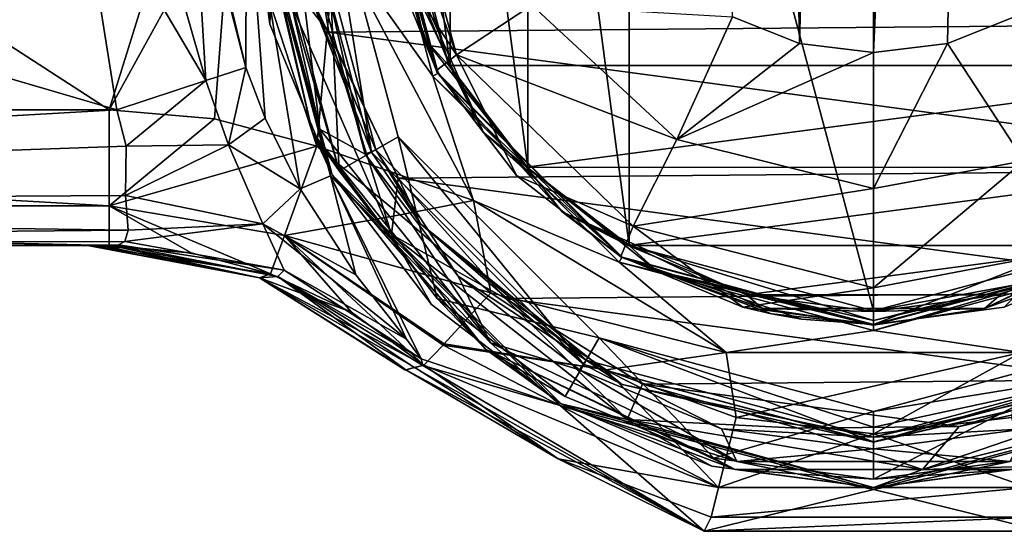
# Model space of a CAD drawing. Header units: metres. Extents: x -106 to 106, y -75 to 129.
# Tile 4 of 16: x -31 to 5, y -26 to -7. Entities that reach past the tile are written whole.
import ezdxf

# ---------------------------------------------------------------- set-up
doc = ezdxf.new("R2010")
doc.units = ezdxf.units.M
doc.layers.add('solid_11512102', color=7, linetype='CONTINUOUS')

msp = doc.modelspace()

# ---------------------------------------------------------------- linework, layer by layer
at = {"layer": 'solid_11512102'}
for points in [[(-2.722435, -8.159389, -61.953663), (-5.185733, -7.187565, -61.831749), (-4.719648, 97.09214, -61.860661)], [(-2.722435, -8.159389, -61.953663), (-4.719648, 97.09214, -61.860661), (0, 96.152451, -62)], [(4.719648, 97.09214, -61.860661), (0, -8.5, -62), (0, 96.152451, -62)], [(4.719648, 97.09214, -61.860661), (2.723256, -8.159181, -61.953636), (0, -8.5, -62)], [(4.719648, 97.09214, -61.860661), (5.186907, -7.186918, -61.831673), (2.723256, -8.159181, -61.953636)], [(0, -8.5, -62), (-2.722435, -8.159389, -61.953663), (0, 96.152451, -62)], [(0, 18, -26), (-8.989192, 15.594686, -26), (0, -18, -26)], [(8.989192, -15.594686, -26), (0, 18, -26), (0, -18, -26)], [(8.989192, -15.594686, -26), (8.989191, 15.594687, -26), (0, 18, -26)], [(-8.989192, 15.594686, -26), (-12.721629, 12.734203, -26), (-8.989191, -15.594687, -26)], [(-8.989192, 15.594686, -26), (-8.989191, -15.594687, -26), (0, -18, -26)], [(-12.721629, 12.734203, -26), (-15.585371, 9.005325, -26), (-12.721628, -12.734204, -26)], [(-12.721629, 12.734203, -26), (-12.721628, -12.734204, -26), (-8.989191, -15.594687, -26)], [(-15.585371, 9.005325, -26), (-17.385897, 4.661605, -26), (-15.58537, -9.005326, -26)], [(-15.585371, 9.005325, -26), (-15.58537, -9.005326, -26), (-12.721628, -12.734204, -26)], [(-90, -10.6, -16.299999), (-56.232899, 7.6, -16.299999), (-28.123632, -10.6, -16.299999)], [(-27.841408, -10.6, 17.200001), (-90, 7.6, 17.200001), (-90, -10.6, 17.200001)], [(-27.841408, -10.6, 17.200001), (-29.290823, -1.500001, 17.200001), (-90, 7.6, 17.200001)], [(-56.232899, 7.6, -16.299999), (-22.465797, 7.6, -16.299999), (-28.123632, -10.6, -16.299999)], [(-22.465797, 7.6, -16.299999), (-23.596066, -2.386982, -16.299999), (-28.123632, -10.6, -16.299999)], [(-17.385897, 4.661605, -26), (-17.385897, -4.661606, -26), (-15.58537, -9.005326, -26)], [(-19.804474, -4.341269, -17.67314), (-18.723345, 0, -21.038321), (-16.214893, -9.361672, -21.038321)], [(-18.723345, 0, -21.038321), (-18.524832, 0, -24.826168), (-16.042974, -9.262417, -24.826168)], [(-16.214893, -9.361672, -21.038321), (-18.723345, 0, -21.038321), (-16.042974, -9.262417, -24.826168)], [(-16.550524, -7.970312, -25.162687), (-16.042974, -9.262417, -24.826168), (-18.524832, 0, -24.826168)], [(-16.550524, -7.970312, -25.162687), (-18.524832, 0, -24.826168), (-18.369696, 0, -25.162687)], [(-18.5, 0, -26.5), (-17.905535, -4.652079, -51.514896), (-16.078234, -9.150977, -51.609112)], [(-16.021469, -9.25, -26.5), (-18.5, 0, -26.5), (-16.078234, -9.150977, -51.609112)], [(-17.893391, -4.08405, -26.146446), (-18.5, 0, -26.5), (-16.021469, -9.25, -26.5)], [(-15.342347, -8.585874, -55.795391), (-17.905535, -4.652079, -51.514896), (-18.499296, 0.161441, -51.482052)], [(-17.702637, 0.150313, -55.393536), (-15.342347, -8.585874, -55.795391), (-18.499296, 0.161441, -51.482052)], [(-18.369696, 0, -25.162687), (-18.025518, 0, -25.299999), (-15.634018, -8.971929, -25.299999)], [(15.633801, -8.972308, -25.299999), (-15.634018, -8.971929, -25.299999), (-18.025518, 0, -25.299999)], [(18.025518, 0, -25.299999), (15.633801, -8.972308, -25.299999), (-18.025518, 0, -25.299999)], [(-12.574416, -6.74846, -59.771545), (-15.342347, -8.585874, -55.795391), (-17.702637, 0.150313, -55.393536)], [(-16.550524, -7.970312, -25.162687), (-18.369696, 0, -25.162687), (-15.634018, -8.971929, -25.299999)], [(-24.573149, -9.529485, 18.570608), (-29.290823, -1.500001, 17.200001), (-27.841408, -10.6, 17.200001)], [(-24.573149, -9.529485, 18.570608), (-26.866804, -1.500001, 17.826902), (-29.290823, -1.500001, 17.200001)], [(-24.573149, -9.529485, 18.570608), (-25.050611, -1.5, 19.550404), (-26.866804, -1.500001, 17.826902)], [(-25.050611, -1.5, 19.550404), (-23.09535, -9.048723, 21.93832), (-23.995232, -5.321947, 21.93832)], [(-24.573149, -9.529485, 18.570608), (-23.09535, -9.048723, 21.93832), (-25.050611, -1.5, 19.550404)], [(-23.995232, -5.321947, 21.93832), (-23.09535, -9.048723, 21.93832), (-23.074497, -1.5, 45.278503)], [(-23.09535, -9.048723, 21.93832), (-22.385334, -10.914985, 22.187063), (-23.074497, -1.5, 45.278503)], [(-21.09469, -13.516378, 22.330812), (-19.983101, -13.037249, 45.278503), (-23.074497, -1.5, 45.278503)], [(-22.609085, -1.5, 46.288063), (-23.074497, -1.5, 45.278503), (-19.983101, -13.037249, 45.278503)], [(-22.385334, -10.914985, 22.187063), (-21.09469, -13.516378, 22.330812), (-23.074497, -1.5, 45.278503)], [(-23, -1.5, 64.25), (-23, -1.5, 49.049999), (-19.918585, -13, 49.049999)], [(-20.643118, -11.441201, 48.837868), (-19.918585, -13, 49.049999), (-23, -1.5, 49.049999)], [(-22.216209, -7.453152, 64.25), (-23, -1.5, 64.25), (-19.918585, -13, 49.049999)], [(-20.643118, -11.441201, 48.837868), (-23, -1.5, 49.049999), (-22.912132, -1.5, 48.837868)], [(-22.1266, -5.080087, 65.66433), (-23, -1.5, 64.25), (-22.216209, -7.453152, 64.25)], [(-22.912132, -1.5, 48.837868), (-22.700001, -1.5, 48.75), (-19.662439, -12.843631, 48.75)], [(-20.643118, -11.441201, 48.837868), (-22.912132, -1.5, 48.837868), (-19.662439, -12.843631, 48.75)], [(-19.662439, -12.843631, 48.75), (-22.700001, -1.5, 48.75), (-20.203856, -1.5, 48.75)], [(-22.609085, -1.5, 46.288063), (-20.370081, -11.309714, 46.288063), (-21.576553, -1.5, 46.700001)], [(-22.609085, -1.5, 46.288063), (-19.983101, -13.037249, 45.278503), (-20.370081, -11.309714, 46.288063)], [(-21.154348, -1.5, 46.700001), (-21.576553, -1.5, 46.700001), (-18.713814, -12.239609, 46.700001)], [(-20.370081, -11.309714, 46.288063), (-18.713814, -12.239609, 46.700001), (-21.576553, -1.5, 46.700001)], [(-20.203856, -1.5, 48.75), (-21.327036, -1.5, 47.000889), (-18.469755, -12.163518, 47.000889)], [(-20.793076, -6.245884, 46.800446), (-18.469755, -12.163518, 47.000889), (-21.327036, -1.5, 47.000889)], [(-18.320126, -12.077276, 46.700001), (-21.154348, -1.5, 46.700001), (-18.713814, -12.239609, 46.700001)], [(-20.793076, -6.245884, 46.800446), (-21.154348, -1.5, 46.700001), (-18.320126, -12.077276, 46.700001)], [(-20.99667, -1.878257, 66.25), (20.157806, -7.386669, 66.25), (21.000027, -1.504778, 66.25)], [(-17.497089, -11.601845, 48.75), (-20.203856, -1.5, 48.75), (-18.469755, -12.163518, 47.000889)], [(-19.662439, -12.843631, 48.75), (-20.203856, -1.5, 48.75), (-17.497089, -11.601845, 48.75)], [(-22.1266, -5.080087, 65.66433), (-20.049437, -7.747014, 66.25), (-20.99667, -1.878257, 66.25)], [(-20.99667, -1.878257, 66.25), (-20.049437, -7.747014, 66.25), (20.157806, -7.386669, 66.25)], [(-23.596066, -2.386982, -16.299999), (-24.24758, -10.93892, -16.299999), (-28.123632, -10.6, -16.299999)], [(-23.596066, -2.386982, -16.299999), (-20.488295, -11.945787, -16.299999), (-24.24758, -10.93892, -16.299999)], [(-19.804474, -4.341269, -17.67314), (-20.488295, -11.945787, -16.299999), (-23.596066, -2.386982, -16.299999)], [(-19.804474, -4.341269, -17.67314), (-14.726611, -13.935233, -17.67314), (-20.488295, -11.945787, -16.299999)], [(-19.804474, -4.341269, -17.67314), (-16.214893, -9.361672, -21.038321), (-14.726611, -13.935233, -17.67314)], [(-17.893391, -4.08405, -26.146446), (-14.349386, -11.443254, -26.146446), (-17.385897, -4.661606, -26)], [(-17.893391, -4.08405, -26.146446), (-16.021469, -9.25, -26.5), (-14.349386, -11.443254, -26.146446)], [(-15.342347, -8.585874, -55.795391), (-16.078234, -9.150977, -51.609112), (-17.905535, -4.652079, -51.514896)], [(-14.349386, -11.443254, -26.146446), (-15.58537, -9.005326, -26), (-17.385897, -4.661606, -26)], [(-22.1266, -5.080087, 65.66433), (-22.216209, -7.453152, 64.25), (-19.918325, -13.00045, 64.25)], [(-17.744644, -15.19428, 65.664383), (-20.049437, -7.747014, 66.25), (-22.1266, -5.080087, 65.66433)], [(-17.744644, -15.19428, 65.664383), (-22.1266, -5.080087, 65.66433), (-19.918325, -13.00045, 64.25)], [(-16.674753, -14.797671, 46.800446), (-20.793076, -6.245884, 46.800446), (-18.320126, -12.077276, 46.700001)], [(-16.674753, -14.797671, 46.800446), (-18.469755, -12.163518, 47.000889), (-20.793076, -6.245884, 46.800446)], [(-12.574416, -6.74846, -59.771545), (-7.242726, -11.701656, -60.368187), (-15.342347, -8.585874, -55.795391)], [(-12.574416, -6.74846, -59.771545), (-5.185733, -7.187565, -61.831749), (-7.242726, -11.701656, -60.368187)], [(-7.242726, -11.701656, -60.368187), (-5.185733, -7.187565, -61.831749), (-2.722435, -8.159389, -61.953663)], [(5.54097, -12.477416, -60.490532), (2.723256, -8.159181, -61.953636), (5.186907, -7.186918, -61.831673)], [(-19.918325, -13.00045, 64.25), (-22.216209, -7.453152, 64.25), (-19.918585, -13, 49.049999)], [(-20.049437, -7.747014, 66.25), (17.704283, -12.793838, 66.25), (20.157806, -7.386669, 66.25)], [(-20.049437, -7.747014, 66.25), (-17.496754, -13.113329, 66.25), (17.704283, -12.793838, 66.25)], [(-17.744644, -15.19428, 65.664383), (-17.496754, -13.113329, 66.25), (-20.049437, -7.747014, 66.25)], [(-16.550524, -7.970312, -25.162687), (-15.634018, -8.971929, -25.299999), (-12.771796, -12.72008, -25.299999)], [(-11.453318, -14.362006, -25.162687), (-16.550524, -7.970312, -25.162687), (-12.771796, -12.72008, -25.299999)], [(-11.453318, -14.362006, -25.162687), (-16.042974, -9.262417, -24.826168), (-16.550524, -7.970312, -25.162687)], [(-7.242726, -11.701656, -60.368187), (-2.722435, -8.159389, -61.953663), (0, -8.5, -62)], [(0, -13.49546, -60.662872), (0, -8.5, -62), (2.723256, -8.159181, -61.953636)], [(0, -13.49546, -60.662872), (2.723256, -8.159181, -61.953636), (5.54097, -12.477416, -60.490532)], [(-15.342347, -8.585874, -55.795391), (-13.140109, -13.022577, -51.739162), (-16.078234, -9.150977, -51.609112)], [(-15.342347, -8.585874, -55.795391), (-8.841786, -14.880239, -56.601631), (-13.140109, -13.022577, -51.739162)], [(-7.242726, -11.701656, -60.368187), (-8.841786, -14.880239, -56.601631), (-15.342347, -8.585874, -55.795391)], [(-7.242726, -11.701656, -60.368187), (0, -8.5, -62), (0, -13.49546, -60.662872)], [(-23.743217, -11.896333, 18.695183), (-23.09535, -9.048723, 21.93832), (-24.573149, -9.529485, 18.570608)], [(-23.743217, -11.896333, 18.695183), (-22.385334, -10.914985, 22.187063), (-23.09535, -9.048723, 21.93832)], [(15.633801, -8.972308, -25.299999), (-12.771796, -12.72008, -25.299999), (-15.634018, -8.971929, -25.299999)], [(-14.349386, -11.443254, -26.146446), (-12.721628, -12.734204, -26), (-15.58537, -9.005326, -26)], [(15.633801, -8.972308, -25.299999), (12.771514, -12.720364, -25.299999), (-12.771796, -12.72008, -25.299999)], [(-16.214893, -9.361672, -21.038321), (-16.042974, -9.262417, -24.826168), (-9.262416, -16.042976, -24.826168)], [(-9.361672, -16.214893, -21.038321), (-16.214893, -9.361672, -21.038321), (-9.262416, -16.042976, -24.826168)], [(-14.726611, -13.935233, -17.67314), (-16.214893, -9.361672, -21.038321), (-9.361672, -16.214893, -21.038321)], [(-16.021469, -9.25, -26.5), (-16.078234, -9.150977, -51.609112), (-13.140109, -13.022577, -51.739162)], [(-11.453318, -14.362006, -25.162687), (-9.262416, -16.042976, -24.826168), (-16.042974, -9.262417, -24.826168)], [(-16.021469, -9.25, -26.5), (-13.140109, -13.022577, -51.739162), (-9.294419, -15.995743, -51.869617)], [(-9.25, -16.021469, -26.5), (-16.021469, -9.25, -26.5), (-9.294419, -15.995743, -51.869617)], [(-14.349386, -11.443254, -26.146446), (-16.021469, -9.25, -26.5), (-9.25, -16.021469, -26.5)], [(-27.502291, -11.937667, 17.017742), (-24.573149, -9.529485, 18.570608), (-27.841408, -10.6, 17.200001)], [(-23.743217, -11.896333, 18.695183), (-24.573149, -9.529485, 18.570608), (-27.502291, -11.937667, 17.017742)], [(-28.123634, -14.135534, -14.835534), (-90, -10.6, -16.299999), (-28.123632, -10.6, -16.299999)], [(-90, -14.135534, -14.835534), (-90, -10.6, -16.299999), (-28.123634, -14.135534, -14.835534)], [(-90, -14.135534, 15.735534), (-27.841408, -10.6, 17.200001), (-90, -10.6, 17.200001)], [(-90, -14.135534, 15.735534), (-27.502291, -11.937667, 17.017742), (-27.841408, -10.6, 17.200001)], [(-28.123634, -14.135534, -14.835534), (-28.123632, -10.6, -16.299999), (-24.24758, -10.93892, -16.299999)], [(-28.123634, -14.135534, -14.835534), (-24.24758, -10.93892, -16.299999), (-20.488295, -11.945787, -16.299999)], [(-23.743217, -11.896333, 18.695183), (-21.09469, -13.516378, 22.330812), (-22.385334, -10.914985, 22.187063)], [(-14.28548, -19.413425, 48.837868), (-19.918585, -13, 49.049999), (-20.643118, -11.441201, 48.837868)], [(-20.643118, -11.441201, 48.837868), (-19.662439, -12.843631, 48.75), (-16.055252, -17.547379, 48.75)], [(-14.28548, -19.413425, 48.837868), (-20.643118, -11.441201, 48.837868), (-16.055252, -17.547379, 48.75)], [(-20.370081, -11.309714, 46.288063), (-14.096534, -19.176495, 46.288063), (-18.713814, -12.239609, 46.700001)], [(-20.370081, -11.309714, 46.288063), (-19.983101, -13.037249, 45.278503), (-14.096534, -19.176495, 46.288063)], [(-14.349386, -11.443254, -26.146446), (-7.963308, -16.53598, -26.146446), (-12.721628, -12.734204, -26)], [(-14.349386, -11.443254, -26.146446), (-9.25, -16.021469, -26.5), (-7.963308, -16.53598, -26.146446)], [(-90, -14.135534, 15.735534), (-27.523848, -13.756499, 16.077694), (-27.502291, -11.937667, 17.017742)], [(-21.680952, -15.223319, -14.882647), (-28.123634, -14.135534, -14.835534), (-20.488295, -11.945787, -16.299999)], [(-23.743217, -11.896333, 18.695183), (-27.502291, -11.937667, 17.017742), (-27.523848, -13.756499, 16.077694)], [(-22.479187, -14.802071, 17.35461), (-23.743217, -11.896333, 18.695183), (-27.523848, -13.756499, 16.077694)], [(-22.479187, -14.802071, 17.35461), (-21.09469, -13.516378, 22.330812), (-23.743217, -11.896333, 18.695183)], [(-21.680952, -15.223319, -14.882647), (-20.488295, -11.945787, -16.299999), (-17.421551, -14.473997, -16.41514)], [(-17.421551, -14.473997, -16.41514), (-20.488295, -11.945787, -16.299999), (-14.726611, -13.935233, -17.67314)], [(-16.055252, -17.547379, 48.75), (-19.662439, -12.843631, 48.75), (-17.497089, -11.601845, 48.75)], [(-17.497089, -11.601845, 48.75), (-18.469755, -12.163518, 47.000889), (-10.663518, -19.969755, 47.000889)], [(-10.101845, -18.997089, 48.75), (-17.497089, -11.601845, 48.75), (-10.663518, -19.969755, 47.000889)], [(-16.055252, -17.547379, 48.75), (-17.497089, -11.601845, 48.75), (-10.101845, -18.997089, 48.75)], [(-7.242726, -11.701656, -60.368187), (0, -13.49546, -60.662872), (-8.841786, -14.880239, -56.601631)], [(-18.320126, -12.077276, 46.700001), (-18.713814, -12.239609, 46.700001), (-15.287881, -16.72591, 46.700001)], [(-14.096534, -19.176495, 46.288063), (-15.287881, -16.72591, 46.700001), (-18.713814, -12.239609, 46.700001)], [(-16.674753, -14.797671, 46.800446), (-10.663518, -19.969755, 47.000889), (-18.469755, -12.163518, 47.000889)], [(-10.577276, -19.820126, 46.700001), (-18.320126, -12.077276, 46.700001), (-15.287881, -16.72591, 46.700001)], [(-16.674753, -14.797671, 46.800446), (-18.320126, -12.077276, 46.700001), (-10.577276, -19.820126, 46.700001)], [(5.54097, -12.477416, -60.490532), (6.765507, -15.866085, -56.766994), (0, -17.160252, -57.000004)], [(0, -13.49546, -60.662872), (5.54097, -12.477416, -60.490532), (0, -17.160252, -57.000004)], [(-21.09469, -13.516378, 22.330812), (-19.045881, -16.675926, 20.888815), (-19.983101, -13.037249, 45.278503)], [(-16.647181, -19.763714, 14.029644), (-11.537249, -21.483101, 45.278503), (-19.983101, -13.037249, 45.278503)], [(-14.096534, -19.176495, 46.288063), (-19.983101, -13.037249, 45.278503), (-11.537249, -21.483101, 45.278503)], [(-17.183165, -19.048319, 16.929131), (-16.647181, -19.763714, 14.029644), (-19.983101, -13.037249, 45.278503)], [(-19.045881, -16.675926, 20.888815), (-17.183165, -19.048319, 16.929131), (-19.983101, -13.037249, 45.278503)], [(-19.918325, -13.00045, 64.25), (-19.918585, -13, 49.049999), (-11.5, -21.418585, 49.049999)], [(-14.28548, -19.413425, 48.837868), (-11.5, -21.418585, 49.049999), (-19.918585, -13, 49.049999)], [(-16.262943, -17.763969, 64.25), (-19.918325, -13.00045, 64.25), (-11.5, -21.418585, 49.049999)], [(-17.744644, -15.19428, 65.664383), (-19.918325, -13.00045, 64.25), (-16.262943, -17.763969, 64.25)], [(-17.496754, -13.113329, 66.25), (13.829322, -17.303339, 66.25), (17.704283, -12.793838, 66.25)], [(-8.841786, -14.880239, -56.601631), (-9.294419, -15.995743, -51.869617), (-13.140109, -13.022577, -51.739162)], [(12.771514, -12.720364, -25.299999), (-9.035025, -15.59768, -25.299999), (-12.771796, -12.72008, -25.299999)], [(-11.453318, -14.362006, -25.162687), (-12.771796, -12.72008, -25.299999), (-9.035025, -15.59768, -25.299999)], [(-7.963308, -16.53598, -26.146446), (-8.989191, -15.594687, -26), (-12.721628, -12.734204, -26)], [(12.771514, -12.720364, -25.299999), (9.034655, -15.597895, -25.299999), (-9.035025, -15.59768, -25.299999)], [(-17.744644, -15.19428, 65.664383), (-13.542122, -17.550444, 66.25), (-17.496754, -13.113329, 66.25)], [(-17.496754, -13.113329, 66.25), (-13.542122, -17.550444, 66.25), (13.829322, -17.303339, 66.25)], [(-90, -14.135534, 15.735534), (-27.432335, -15.034969, 14.508906), (-27.523848, -13.756499, 16.077694)], [(-22.479187, -14.802071, 17.35461), (-27.523848, -13.756499, 16.077694), (-27.432335, -15.034969, 14.508906)], [(-22.479187, -14.802071, 17.35461), (-19.045881, -16.675926, 20.888815), (-21.09469, -13.516378, 22.330812)], [(-8.841786, -14.880239, -56.601631), (0, -13.49546, -60.662872), (0, -17.160252, -57.000004)], [(-17.421551, -14.473997, -16.41514), (-14.726611, -13.935233, -17.67314), (-14.086325, -17.343475, -16.492277)], [(-14.726611, -13.935233, -17.67314), (-9.361672, -16.214893, -21.038321), (-5.427459, -19.53475, -17.67314)], [(-14.726611, -13.935233, -17.67314), (-5.427459, -19.53475, -17.67314), (-14.086325, -17.343475, -16.492277)], [(-90, -14.135534, -14.835534), (-28.123632, -15.6, -11.3), (-90, -15.6, -11.3)], [(-90, -14.135534, -14.835534), (-28.123634, -14.135534, -14.835534), (-28.123632, -15.6, -11.3)], [(-90, -14.135534, 15.735534), (-90, -15.6, 12.2), (-27.432335, -15.034969, 14.508906)], [(-25.1143, -15.862727, -11.368088), (-28.123632, -15.6, -11.3), (-28.123634, -14.135534, -14.835534)], [(-25.1143, -15.862727, -11.368088), (-28.123634, -14.135534, -14.835534), (-22.197441, -16.642683, -11.434143)], [(-21.680952, -15.223319, -14.882647), (-22.197441, -16.642683, -11.434143), (-28.123634, -14.135534, -14.835534)], [(-21.680952, -15.223319, -14.882647), (-17.421551, -14.473997, -16.41514), (-14.086325, -17.343475, -16.492277)], [(-11.453318, -14.362006, -25.162687), (-9.035025, -15.59768, -25.299999), (-4.677322, -17.408091, -25.299999)], [(-4.087642, -17.909128, -25.162687), (-11.453318, -14.362006, -25.162687), (-4.677322, -17.408091, -25.299999)], [(-4.087642, -17.909128, -25.162687), (-9.262416, -16.042976, -24.826168), (-11.453318, -14.362006, -25.162687)], [(11.453318, -14.362006, -25.162687), (4.087642, -17.909128, -25.162687), (9.034655, -15.597895, -25.299999)], [(11.453318, -14.362006, -25.162687), (9.262416, -16.042976, -24.826168), (4.087642, -17.909128, -25.162687)], [(-22.479187, -14.802071, 17.35461), (-27.432335, -15.034969, 14.508906), (-27.550133, -15.451839, 13.408161)], [(-21.687355, -16.499916, 14.162825), (-22.479187, -14.802071, 17.35461), (-27.550133, -15.451839, 13.408161)], [(-22.479187, -14.802071, 17.35461), (-17.183165, -19.048319, 16.929131), (-19.045881, -16.675926, 20.888815)], [(-21.687355, -16.499916, 14.162825), (-17.183165, -19.048319, 16.929131), (-22.479187, -14.802071, 17.35461)], [(-9.25379, -20.715693, 46.800446), (-16.674753, -14.797671, 46.800446), (-10.577276, -19.820126, 46.700001)], [(-9.25379, -20.715693, 46.800446), (-10.663518, -19.969755, 47.000889), (-16.674753, -14.797671, 46.800446)], [(-27.550133, -15.451839, 13.408161), (-27.432335, -15.034969, 14.508906), (-90, -15.6, 12.2)], [(-9.071389, -21.99671, 65.664375), (-13.542122, -17.550444, 66.25), (-17.744644, -15.19428, 65.664383)], [(-17.744644, -15.19428, 65.664383), (-16.262943, -17.763969, 64.25), (-11.499214, -21.419039, 64.25)], [(-9.071389, -21.99671, 65.664375), (-17.744644, -15.19428, 65.664383), (-11.499214, -21.419039, 64.25)], [(-8.841786, -14.880239, -56.601631), (-4.81034, -17.863668, -51.965088), (-9.294419, -15.995743, -51.869617)], [(-8.841786, -14.880239, -56.601631), (0, -17.160252, -57.000004), (-4.81034, -17.863668, -51.965088)], [(-27.784475, -15.567372, 12.770274), (-27.550133, -15.451839, 13.408161), (-90, -15.6, 12.2)], [(-27.784475, -15.567372, 12.770274), (-90, -15.6, 12.2), (-28.053013, -15.6, 12.2)], [(-27.784475, -15.567372, 12.770274), (-28.053013, -15.6, 12.2), (-21.919392, -16.738033, 11.718386)], [(-21.687355, -16.499916, 14.162825), (-27.550133, -15.451839, 13.408161), (-27.784475, -15.567372, 12.770274)], [(-21.687355, -16.499916, 14.162825), (-27.784475, -15.567372, 12.770274), (-21.919392, -16.738033, 11.718386)], [(-21.680952, -15.223319, -14.882647), (-19.21052, -18.052906, -11.72805), (-22.197441, -16.642683, -11.434143)], [(-15.798206, -19.219088, -14.799506), (-21.680952, -15.223319, -14.882647), (-14.086325, -17.343475, -16.492277)], [(-21.680952, -15.223319, -14.882647), (-16.549765, -19.9988, -11.946236), (-19.21052, -18.052906, -11.72805)], [(-15.83722, -19.261112, -14.726147), (-16.549765, -19.9988, -11.946236), (-21.680952, -15.223319, -14.882647)], [(-15.798206, -19.219088, -14.799506), (-15.83722, -19.261112, -14.726147), (-21.680952, -15.223319, -14.882647)], [(-79.976372, -15.6, -10.249391), (-90, -15.6, -11.3), (-28.123632, -15.6, -11.3)], [(-73.023628, -15.6, 11.149391), (-28.053013, -15.6, 12.2), (-90, -15.6, 12.2)], [(-73.023628, -15.6, -10.249391), (-79.976372, -15.6, -10.249391), (-28.123632, -15.6, -11.3)], [(-67.398651, -15.6, -6.162694), (-73.023628, -15.6, -10.249391), (-28.123632, -15.6, -11.3)], [(-73.023628, -15.6, 11.149391), (-28.453335, -15.6, 7.081769), (-28.053013, -15.6, 12.2)], [(-73.023628, -15.6, 11.149391), (-28.851881, -15.6, 1.946898), (-28.453335, -15.6, 7.081769)], [(-73.023628, -15.6, 11.149391), (-28.927032, -15.6, -0.000011), (-28.851881, -15.6, 1.946898)], [(-73.023628, -15.6, 11.149391), (-67.398651, -15.6, 7.062695), (-28.927032, -15.6, -0.000011)], [(-67.398651, -15.6, -6.162694), (-28.123632, -15.6, -11.3), (-65.25, -15.6, 0.45)], [(-67.398651, -15.6, 7.062695), (-65.25, -15.6, 0.45), (-28.927032, -15.6, -0.000011)], [(-65.25, -15.6, 0.45), (-28.123632, -15.6, -11.3), (-28.488493, -15.6, -6.630353)], [(-65.25, -15.6, 0.45), (-28.851881, -15.6, -1.946898), (-28.927032, -15.6, -0.000011)], [(-65.25, -15.6, 0.45), (-28.488493, -15.6, -6.630353), (-28.851881, -15.6, -1.946898)], [(-22.601015, -16.78335, -1.463555), (-28.851881, -15.6, 1.946898), (-28.927032, -15.6, -0.000011)], [(-22.601015, -16.78335, -1.463555), (-28.927032, -15.6, -0.000011), (-28.851881, -15.6, -1.946898)], [(-25.1143, -15.862727, -11.368088), (-28.851881, -15.6, -1.946898), (-28.488493, -15.6, -6.630353)], [(-22.601015, -16.78335, 1.463555), (-28.453335, -15.6, 7.081769), (-28.851881, -15.6, 1.946898)], [(-22.601015, -16.78335, -1.463555), (-22.601015, -16.78335, 1.463555), (-28.851881, -15.6, 1.946898)], [(-22.197441, -16.642683, -11.434143), (-22.601015, -16.78335, -1.463555), (-28.851881, -15.6, -1.946898)], [(-25.1143, -15.862727, -11.368088), (-22.197441, -16.642683, -11.434143), (-28.851881, -15.6, -1.946898)], [(-28.488493, -15.6, -6.630353), (-28.123632, -15.6, -11.3), (-25.1143, -15.862727, -11.368088)], [(-22.601015, -16.78335, 1.463555), (-28.053013, -15.6, 12.2), (-28.453335, -15.6, 7.081769)], [(-22.601015, -16.78335, 1.463555), (-21.919392, -16.738033, 11.718386), (-28.053013, -15.6, 12.2)], [(9.034655, -15.597895, -25.299999), (-4.677322, -17.408091, -25.299999), (-9.035025, -15.59768, -25.299999)], [(0, -18.353554, -26.146446), (0, -18, -26), (-8.989191, -15.594687, -26)], [(-7.963308, -16.53598, -26.146446), (0, -18.353554, -26.146446), (-8.989191, -15.594687, -26)], [(9.034655, -15.597895, -25.299999), (4.676919, -17.408199, -25.299999), (-4.677322, -17.408091, -25.299999)], [(7.963308, -16.53598, -26.146446), (8.989192, -15.594686, -26), (0, -18, -26)], [(6.765507, -15.866085, -56.766994), (4.81069, -17.863573, -51.965084), (0, -18.5, -52)], [(0, -17.160252, -57.000004), (6.765507, -15.866085, -56.766994), (0, -18.5, -52)], [(4.087642, -17.909128, -25.162687), (4.676919, -17.408199, -25.299999), (9.034655, -15.597895, -25.299999)], [(6.765507, -15.866085, -56.766994), (9.29504, -15.995381, -51.869602), (4.81069, -17.863573, -51.965084)], [(-9.361672, -16.214893, -21.038321), (-9.262416, -16.042976, -24.826168), (0, -18.524832, -24.826168)], [(0, -18.723345, -21.038321), (-9.361672, -16.214893, -21.038321), (0, -18.524832, -24.826168)], [(-5.427459, -19.53475, -17.67314), (-9.361672, -16.214893, -21.038321), (0, -18.723345, -21.038321)], [(-9.25, -16.021469, -26.5), (-9.294419, -15.995743, -51.869617), (-4.81034, -17.863668, -51.965088)], [(-4.087642, -17.909128, -25.162687), (0, -18.524832, -24.826168), (-9.262416, -16.042976, -24.826168)], [(-9.25, -16.021469, -26.5), (-3.749967, -18.115953, -33.19957), (-2.649298, -18.30932, -30.546043)], [(-9.25, -16.021469, -26.5), (-4.81034, -17.863668, -51.965088), (-3.749967, -18.115953, -33.19957)], [(-9.25, -16.021469, -26.5), (-2.649298, -18.30932, -30.546043), (0, -18.5, -29.450001)], [(-9.25, -16.021469, -26.5), (0, -18.5, -29.450001), (0, -18.5, -26.5)], [(-7.963308, -16.53598, -26.146446), (-9.25, -16.021469, -26.5), (0, -18.5, -26.5)], [(4.81069, -17.863573, -51.965084), (9.25, -16.021469, -26.5), (0, -18.5, -26.5)], [(0, -18.353554, -26.146446), (0, -18.5, -26.5), (9.25, -16.021469, -26.5)], [(7.963308, -16.53598, -26.146446), (0, -18.353554, -26.146446), (9.25, -16.021469, -26.5)], [(0, -18.723345, -21.038321), (0, -18.524832, -24.826168), (9.262416, -16.042976, -24.826168)], [(4.087642, -17.909128, -25.162687), (9.262416, -16.042976, -24.826168), (0, -18.524832, -24.826168)], [(9.361672, -16.214893, -21.038321), (0, -18.723345, -21.038321), (9.262416, -16.042976, -24.826168)], [(5.42744, -19.534756, -17.67314), (0, -18.723345, -21.038321), (9.361672, -16.214893, -21.038321)], [(4.81069, -17.863573, -51.965084), (9.29504, -15.995381, -51.869602), (9.25, -16.021469, -26.5)], [(-19.21052, -18.052906, -11.72805), (-22.601015, -16.78335, -1.463555), (-22.197441, -16.642683, -11.434143)], [(-21.687355, -16.499916, 14.162825), (-21.919392, -16.738033, 11.718386), (-16.647181, -19.763714, 14.029644)], [(-21.687355, -16.499916, 14.162825), (-16.647181, -19.763714, 14.029644), (-17.183165, -19.048319, 16.929131)], [(-7.963308, -16.53598, -26.146446), (0, -18.5, -26.5), (0, -18.353554, -26.146446)], [(7.963308, -16.53598, -26.146446), (0, -18, -26), (0, -18.353554, -26.146446)], [(-22.601015, -16.78335, 1.463555), (-17.210262, -20.170574, 1.046719), (-21.919392, -16.738033, 11.718386)], [(-17.253065, -20.168369, -0.000001), (-17.210262, -20.170574, 1.046719), (-22.601015, -16.78335, 1.463555)], [(-17.253065, -20.168369, -0.000001), (-22.601015, -16.78335, 1.463555), (-17.210262, -20.170574, -1.046719)], [(-22.601015, -16.78335, -1.463555), (-17.210262, -20.170574, -1.046719), (-22.601015, -16.78335, 1.463555)], [(-22.601015, -16.78335, -1.463555), (-16.549765, -19.9988, -11.946236), (-16.877533, -20.08452, -6.54391)], [(-19.21052, -18.052906, -11.72805), (-16.549765, -19.9988, -11.946236), (-22.601015, -16.78335, -1.463555)], [(-22.601015, -16.78335, -1.463555), (-16.877533, -20.08452, -6.54391), (-17.210262, -20.170574, -1.046719)], [(-21.919392, -16.738033, 11.718386), (-17.210262, -20.170574, 1.046719), (-16.89999, -20.090359, 6.173284)], [(-21.919392, -16.738033, 11.718386), (-16.89999, -20.090359, 6.173284), (-16.589025, -20.009117, 11.299822)], [(-21.919392, -16.738033, 11.718386), (-16.589025, -20.009117, 11.299822), (-16.647181, -19.763714, 14.029644)], [(-10.577276, -19.820126, 46.700001), (-15.287881, -16.72591, 46.700001), (-10.814908, -20.170418, 46.700001)], [(-14.096534, -19.176495, 46.288063), (-10.814908, -20.170418, 46.700001), (-15.287881, -16.72591, 46.700001)], [(-15.798206, -19.219088, -14.799506), (-14.086325, -17.343475, -16.492277), (-9.841809, -20.169247, -16.465065)], [(-5.427459, -19.53475, -17.67314), (-9.841809, -20.169247, -16.465065), (-14.086325, -17.343475, -16.492277)], [(-13.542122, -17.550444, 66.25), (8.847975, -20.545019, 66.25), (13.829322, -17.303339, 66.25)], [(0, -17.160252, -57.000004), (0, -18.5, -52), (-4.81034, -17.863668, -51.965088)], [(-11.353282, -21.15687, 48.75), (-16.055252, -17.547379, 48.75), (-10.101845, -18.997089, 48.75)], [(-14.28548, -19.413425, 48.837868), (-16.055252, -17.547379, 48.75), (-11.353282, -21.15687, 48.75)], [(-13.542122, -17.550444, 66.25), (-8.501501, -20.70236, 66.25), (8.847975, -20.545019, 66.25)], [(-9.071389, -21.99671, 65.664375), (-8.501501, -20.70236, 66.25), (-13.542122, -17.550444, 66.25)], [(4.676919, -17.408199, -25.299999), (-0.000211, -18.025497, -25.299999), (-4.677322, -17.408091, -25.299999)], [(-4.087642, -17.909128, -25.162687), (-4.677322, -17.408091, -25.299999), (-0.000211, -18.025497, -25.299999)], [(4.087642, -17.909128, -25.162687), (-0.000211, -18.025497, -25.299999), (4.676919, -17.408199, -25.299999)], [(-11.499214, -21.419039, 64.25), (-16.262943, -17.763969, 64.25), (-11.5, -21.418585, 49.049999)], [(-4.81034, -17.863668, -51.965088), (0, -18.5, -52), (-3.749967, -18.115953, -33.19957)], [(4.087642, -17.909128, -25.162687), (-4.087642, -17.909128, -25.162687), (-0.000211, -18.025497, -25.299999)], [(4.087642, -17.909128, -25.162687), (0, -18.524832, -24.826168), (-4.087642, -17.909128, -25.162687)], [(-3.749967, -18.115953, -33.19957), (0, -18.5, -52), (-2.649699, -18.309263, -35.853554)], [(-2.649298, -18.30932, -30.546043), (-3.749967, -18.115953, -33.19957), (-2.649699, -18.309263, -35.853554)], [(4.81069, -17.863573, -51.965084), (0, -18.5, -36.950001), (0, -18.5, -52)], [(4.81069, -17.863573, -51.965084), (0, -18.5, -29.450001), (0, -18.5, -36.950001)], [(4.81069, -17.863573, -51.965084), (0, -18.5, -26.5), (0, -18.5, -29.450001)], [(-2.649699, -18.309263, -35.853554), (0, -18.5, -52), (0, -18.5, -36.950001)], [(-2.649298, -18.30932, -30.546043), (-2.649699, -18.309263, -35.853554), (0, -18.5, -36.950001)], [(0, -18.5, -29.450001), (-2.649298, -18.30932, -30.546043), (0, -18.5, -36.950001)], [(-5.427459, -19.53475, -17.67314), (0, -18.723345, -21.038321), (5.42744, -19.534756, -17.67314)], [(-14.096534, -19.176495, 46.288063), (-5.030995, -23.542229, 46.288063), (-10.814908, -20.170418, 46.700001)], [(-14.096534, -19.176495, 46.288063), (-11.537249, -21.483101, 45.278503), (-5.030995, -23.542229, 46.288063)], [(-5.877089, -23.426004, 48.75), (-11.353282, -21.15687, 48.75), (-10.101845, -18.997089, 48.75)], [(-10.101845, -18.997089, 48.75), (-10.663518, -19.969755, 47.000889), (0, -22.827036, 47.000889)], [(-10.101845, -18.997089, 48.75), (0, -22.283854, 47.887264), (0, -21.703856, 48.75)], [(-5.877089, -23.426004, 48.75), (-10.101845, -18.997089, 48.75), (0, -21.703856, 48.75)], [(-10.101845, -18.997089, 48.75), (0, -22.827036, 47.000889), (0, -22.283854, 47.887264)], [(10.101845, -18.997089, 48.75), (0, -21.703856, 48.75), (10.663518, -19.969755, 47.000889)], [(0, -24.200001, 48.75), (0, -21.703856, 48.75), (10.101845, -18.997089, 48.75)], [(5.877089, -23.426004, 48.75), (0, -24.200001, 48.75), (10.101845, -18.997089, 48.75)], [(-5.705859, -24.50135, -14.769551), (-16.549765, -19.9988, -11.946236), (-15.83722, -19.261112, -14.726147)], [(-15.798206, -19.219088, -14.799506), (-9.841809, -20.169247, -16.465065), (-15.83722, -19.261112, -14.726147)], [(-5.705859, -24.50135, -14.769551), (-15.83722, -19.261112, -14.726147), (-9.841809, -20.169247, -16.465065)], [(-5.098429, -23.837677, 48.837868), (-11.5, -21.418585, 49.049999), (-14.28548, -19.413425, 48.837868)], [(-14.28548, -19.413425, 48.837868), (-11.353282, -21.15687, 48.75), (-5.877089, -23.426004, 48.75)], [(-5.098429, -23.837677, 48.837868), (-14.28548, -19.413425, 48.837868), (-5.877089, -23.426004, 48.75)], [(-5.427459, -19.53475, -17.67314), (-5.053247, -21.929338, -16.449234), (-9.841809, -20.169247, -16.465065)], [(-5.427459, -19.53475, -17.67314), (5.42744, -19.534756, -17.67314), (-5.053247, -21.929338, -16.449234)], [(5.42744, -19.534756, -17.67314), (0.011426, -22.524868, -16.444073), (-5.053247, -21.929338, -16.449234)], [(5.42744, -19.534756, -17.67314), (5.074308, -21.924286, -16.44928), (0.011426, -22.524868, -16.444073)], [(-16.647181, -19.763714, 14.029644), (-16.589025, -20.009117, 11.299822), (-11.537249, -21.483101, 45.278503)], [(-10.577276, -19.820126, 46.700001), (-10.814908, -20.170418, 46.700001), (-5.598272, -22.33762, 46.700001)], [(-10.577276, -19.820126, 46.700001), (-5.598272, -22.33762, 46.700001), (0, -22.654348, 46.700001)], [(-9.25379, -20.715693, 46.800446), (-10.577276, -19.820126, 46.700001), (0, -22.654348, 46.700001)], [(10.577276, -19.820126, 46.700001), (0, -22.654348, 46.700001), (10.814916, -20.170414, 46.700001)], [(0, -22.827808, 46.800446), (0, -22.654348, 46.700001), (10.577276, -19.820126, 46.700001)], [(9.25379, -20.715693, 46.800446), (0, -22.827808, 46.800446), (10.577276, -19.820126, 46.700001)], [(-17.253065, -20.168369, -0.000001), (-17.210262, -20.170574, -1.046719), (-17.210262, -20.170574, 1.046719)], [(-11.605304, -23.444456, -11.891686), (-17.210262, -20.170574, -1.046719), (-16.877533, -20.08452, -6.54391)], [(-16.89999, -20.090359, 6.173284), (-17.210262, -20.170574, 1.046719), (-6.2389, -26.114216, 1.046719)], [(-6.2389, -26.114216, -1.046719), (-6.2389, -26.114216, 1.046719), (-17.210262, -20.170574, 1.046719)], [(-6.2389, -26.114216, -1.046719), (-17.210262, -20.170574, 1.046719), (-17.210262, -20.170574, -1.046719)], [(-6.2389, -26.114216, -1.046719), (-17.210262, -20.170574, -1.046719), (-11.605304, -23.444456, -11.891686)], [(-16.589025, -20.009117, 11.299822), (-16.89999, -20.090359, 6.173284), (-6.2389, -26.114216, 1.046719)], [(-16.877533, -20.08452, -6.54391), (-16.549765, -19.9988, -11.946236), (-11.605304, -23.444456, -11.891686)], [(-16.589025, -20.009117, 11.299822), (-6.2389, -26.114216, 1.046719), (-11.537249, -21.483101, 45.278503)], [(-5.705859, -24.50135, -14.769551), (-11.605304, -23.444456, -11.891686), (-16.549765, -19.9988, -11.946236)], [(-5.030995, -23.542229, 46.288063), (-5.598272, -22.33762, 46.700001), (-10.814908, -20.170418, 46.700001)], [(0, -22.827808, 46.800446), (0, -22.827036, 47.000889), (-10.663518, -19.969755, 47.000889)], [(0, -22.827808, 46.800446), (-10.663518, -19.969755, 47.000889), (-9.25379, -20.715693, 46.800446)], [(-5.705859, -24.50135, -14.769551), (-9.841809, -20.169247, -16.465065), (-5.053247, -21.929338, -16.449234)], [(10.663518, -19.969755, 47.000889), (0, -21.703856, 48.75), (0, -22.283854, 47.887264)], [(10.663518, -19.969755, 47.000889), (0, -22.283854, 47.887264), (0, -22.827036, 47.000889)], [(9.25379, -20.715693, 46.800446), (10.663518, -19.969755, 47.000889), (0, -22.827036, 47.000889)], [(0, -22.654348, 46.700001), (5.59828, -22.337618, 46.700001), (10.814916, -20.170414, 46.700001)], [(12.228366, -20.284676, 65.664185), (3.153915, -22.26186, 66.25), (1.795637, -23.842285, 65.664299)], [(12.228366, -20.284676, 65.664185), (1.795637, -23.842285, 65.664299), (11.499048, -21.419134, 64.25)], [(12.228366, -20.284676, 65.664185), (8.847975, -20.545019, 66.25), (3.153915, -22.26186, 66.25)], [(-8.501501, -20.70236, 66.25), (3.153915, -22.26186, 66.25), (8.847975, -20.545019, 66.25)], [(0, -22.827808, 46.800446), (-9.25379, -20.715693, 46.800446), (0, -22.654348, 46.700001)], [(-9.071389, -21.99671, 65.664375), (-2.779441, -22.315334, 66.25), (-8.501501, -20.70236, 66.25)], [(-8.501501, -20.70236, 66.25), (-2.779441, -22.315334, 66.25), (3.153915, -22.26186, 66.25)], [(9.25379, -20.715693, 46.800446), (0, -22.827036, 47.000889), (0, -22.827808, 46.800446)], [(-6.2389, -26.114216, 1.046719), (0, -24.574497, 45.278503), (-11.537249, -21.483101, 45.278503)], [(-5.030995, -23.542229, 46.288063), (-11.537249, -21.483101, 45.278503), (0, -24.574497, 45.278503)], [(-11.499214, -21.419039, 64.25), (-11.5, -21.418585, 49.049999), (0, -24.5, 49.049999)], [(-5.098429, -23.837677, 48.837868), (0, -24.5, 49.049999), (-11.5, -21.418585, 49.049999)], [(-5.952197, -23.716465, 64.25), (-11.499214, -21.419039, 64.25), (0, -24.5, 49.049999)], [(-9.071389, -21.99671, 65.664375), (-11.499214, -21.419039, 64.25), (-5.952197, -23.716465, 64.25)], [(0, -24.200001, 48.75), (-5.877089, -23.426004, 48.75), (0, -21.703856, 48.75)], [(5.951985, -23.716522, 64.25), (0, -24.5, 49.049999), (11.5, -21.418585, 49.049999)], [(5.098429, -23.837677, 48.837868), (11.5, -21.418585, 49.049999), (0, -24.5, 49.049999)], [(6.238949, -26.114202, 1.046719), (11.537249, -21.483101, 45.278503), (0, -24.574497, 45.278503)], [(5.030995, -23.542229, 46.288063), (0, -24.574497, 45.278503), (11.537249, -21.483101, 45.278503)], [(1.795637, -23.842285, 65.664299), (5.951985, -23.716522, 64.25), (11.499048, -21.419134, 64.25)], [(1.795637, -23.842285, 65.664299), (-2.779441, -22.315334, 66.25), (-9.071389, -21.99671, 65.664375)], [(-9.071389, -21.99671, 65.664375), (-5.952197, -23.716465, 64.25), (-0.000124, -24.5, 64.25)], [(1.795637, -23.842285, 65.664299), (-9.071389, -21.99671, 65.664375), (-0.000124, -24.5, 64.25)], [(-5.705859, -24.50135, -14.769551), (-5.053247, -21.929338, -16.449234), (0.011426, -22.524868, -16.444073)], [(5.691658, -24.504778, -14.769584), (0.011426, -22.524868, -16.444073), (5.074308, -21.924286, -16.44928)], [(0, -22.654348, 46.700001), (-5.598272, -22.33762, 46.700001), (0.000004, -23.076553, 46.700001)], [(-5.030995, -23.542229, 46.288063), (0.000004, -23.076553, 46.700001), (-5.598272, -22.33762, 46.700001)], [(1.795637, -23.842285, 65.664299), (3.153915, -22.26186, 66.25), (-2.779441, -22.315334, 66.25)], [(0, -22.654348, 46.700001), (0.000004, -23.076553, 46.700001), (5.59828, -22.337618, 46.700001)], [(5.030995, -23.542229, 46.288063), (5.59828, -22.337618, 46.700001), (0.000004, -23.076553, 46.700001)], [(5.691658, -24.504778, -14.769584), (-5.705859, -24.50135, -14.769551), (0.011426, -22.524868, -16.444073)], [(-5.030995, -23.542229, 46.288063), (5.030995, -23.542229, 46.288063), (0.000004, -23.076553, 46.700001)], [(-6.2389, -26.114216, -1.046719), (-11.605304, -23.444456, -11.891686), (-5.970494, -25.597254, -11.860101)], [(-5.705859, -24.50135, -14.769551), (-5.970494, -25.597254, -11.860101), (-11.605304, -23.444456, -11.891686)], [(-5.098429, -23.837677, 48.837868), (-5.877089, -23.426004, 48.75), (0, -24.200001, 48.75)], [(-5.030995, -23.542229, 46.288063), (0, -24.574497, 45.278503), (5.030995, -23.542229, 46.288063)], [(5.098429, -23.837677, 48.837868), (0, -24.200001, 48.75), (5.877089, -23.426004, 48.75)], [(-0.000124, -24.5, 64.25), (-5.952197, -23.716465, 64.25), (0, -24.5, 49.049999)], [(5.098429, -23.837677, 48.837868), (0, -24.5, 49.049999), (-5.098429, -23.837677, 48.837868)], [(5.098429, -23.837677, 48.837868), (-5.098429, -23.837677, 48.837868), (0, -24.200001, 48.75)], [(5.951985, -23.716522, 64.25), (-0.000124, -24.5, 64.25), (0, -24.5, 49.049999)], [(1.795637, -23.842285, 65.664299), (-0.000124, -24.5, 64.25), (5.951985, -23.716522, 64.25)], [(-6.2389, -26.114216, 1.046719), (6.238949, -26.114202, 1.046719), (0, -24.574497, 45.278503)], [(5.691658, -24.504778, -14.769584), (-5.970494, -25.597254, -11.860101), (-5.705859, -24.50135, -14.769551)], [(5.691658, -24.504778, -14.769584), (5.998588, -25.590269, -11.860205), (-5.970494, -25.597254, -11.860101)], [(-6.2389, -26.114216, -1.046719), (-5.970494, -25.597254, -11.860101), (5.998588, -25.590269, -11.860205)], [(6.238949, -26.114202, -1.046719), (-6.2389, -26.114216, -1.046719), (5.998588, -25.590269, -11.860205)], [(6.238949, -26.114202, -1.046719), (6.238949, -26.114202, 1.046719), (-6.2389, -26.114216, 1.046719)], [(6.238949, -26.114202, -1.046719), (-6.2389, -26.114216, 1.046719), (-6.2389, -26.114216, -1.046719)]]:
    msp.add_3dface(points, dxfattribs=at)

doc.saveas('drawing.dxf')
